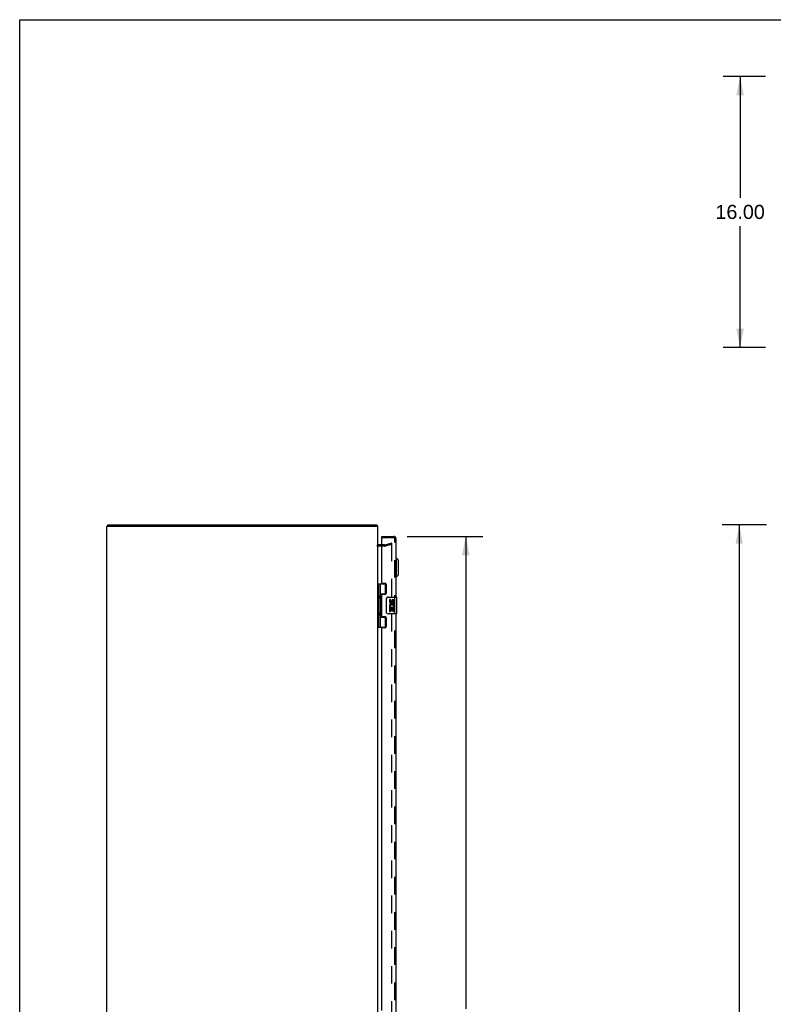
# Model space of a CAD drawing. Header units: inches. Extents: x 0 to 189, y 0 to 122.
# Tile 5 of 9: x 0 to 44, y 64 to 122. Entities that reach past the tile are written whole.
import ezdxf

# ---------------------------------------------------------------- set-up
doc = ezdxf.new("R2010")
doc.units = ezdxf.units.IN
doc.header["$LTSCALE"] = 10.388889
doc.header["$MEASUREMENT"] = 0
doc.linetypes.add('HIDDEN', pattern=[0.2, 0.1, -0.1])
doc.layers.get('0').update_dxf_attribs({"linetype": 'CONTINUOUS'})
for name, color, linetype in [('DEFAULT_2', 8, 'HIDDEN'), ('DIMENSIONS', 7, 'CONTINUOUS'), ('DOOR_ASSEMBLY', 7, 'CONTINUOUS')]:
    doc.layers.add(name, color=color, linetype=linetype)
doc.styles.get("Standard").update_dxf_attribs({"font": 'arial.ttf'})
doc.dimstyles.new('DIMSTYLE_1', dxfattribs={"dimtxt": 0.833333, "dimasz": 1.111111, "dimexe": 0.09, "dimexo": 0.07, "dimgap": 0.0375, "dimtad": 0, "dimtih": 1, "dimtoh": 1, "dimzin": 4, "dimdsep": 46, "dimtxsty": 'Standard', "dimblk": '_FILLED', "dimblk1": '_FILLED', "dimblk2": '_FILLED', "dimcen": 0.09, "dimadec": 3, "dimazin": 1, "dimtfac": 1, "dimtdec": 3, "dimtofl": 0, "dimtmove": 0, "dimatfit": 3, "dimldrblk": '_FILLED', "dimfxl": 0, "dimtolj": 1, "dimtzin": 4, "dimarcsym": 0})

# ---------------------------------------------------------------- blocks, each defined once
blk = doc.blocks.new('_FILLED')
at = {"color": 0, "linetype": 'ByBlock'}
blk.add_solid([(0, 0), (-1, 0.2), (-1, -0.2)], dxfattribs=at)
blk = doc.blocks.new('*D5')
at = {"layer": 'DIMENSIONS', "color": 2, "linetype": 'Continuous'}
for p, q in [((44.01, 118.877), (41.508, 118.877)), ((42.508, 118.877), (42.508, 111.71)), ((42.508, 102.877), (42.508, 110.043)), ((44.01, 102.877), (41.508, 102.877))]:
    blk.add_line(p, q, dxfattribs=at)
at = {"layer": 'DIMENSIONS', "color": 2, "linetype": 'Continuous', "xscale": 1.1111111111, "yscale": 1.1111111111, "zscale": 1.1111111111}
for p, rotation in [((42.508, 118.877), 90), ((42.508, 102.877), 270)]:
    blk.add_blockref('_FILLED', p, dxfattribs=dict(at, rotation=rotation))
at = {"layer": 'DIMENSIONS', "color": 2, "linetype": 'Continuous', "insert": (42.508, 111.293), "char_height": 0.8333, "width": 2.91202, "attachment_point": 2, "line_spacing_factor": 0.9}
blk.add_mtext('16.00', dxfattribs=at)
blk = doc.blocks.new('*D6')
at = {"layer": 'DIMENSIONS', "color": 2, "linetype": 'Continuous'}
for p, q in [((22.862, 91.724), (27.319, 91.724)), ((26.319, 91.724), (26.319, 63.847)), ((26.319, 33.074), (26.319, 60.931)), ((22.862, 33.074), (27.319, 33.074))]:
    blk.add_line(p, q, dxfattribs=at)
at = {"layer": 'DIMENSIONS', "color": 2, "linetype": 'Continuous', "xscale": 1.1111111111, "yscale": 1.1111111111, "zscale": 1.1111111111}
for p, rotation in [((26.319, 91.724), 90), ((26.319, 33.074), 270)]:
    blk.add_blockref('_FILLED', p, dxfattribs=dict(at, rotation=rotation))
at = {"layer": 'DIMENSIONS', "color": 2, "linetype": 'Continuous', "insert": (26.319, 63.431), "char_height": 0.8333, "width": 3.48823, "attachment_point": 2, "line_spacing_factor": 0.9}
blk.add_mtext('58.65\\PDOOR', dxfattribs=at)
blk = doc.blocks.new('*D9')
at = {"layer": 'DIMENSIONS', "color": 2, "linetype": 'Continuous'}
for p, q in [((44.073, 92.399), (41.455, 92.399)), ((42.455, 92.399), (42.455, 63.232)), ((42.455, 32.399), (42.455, 61.565)), ((44.073, 32.399), (41.455, 32.399))]:
    blk.add_line(p, q, dxfattribs=at)
at = {"layer": 'DIMENSIONS', "color": 2, "linetype": 'Continuous', "xscale": 1.1111111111, "yscale": 1.1111111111, "zscale": 1.1111111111}
for p, rotation in [((42.455, 92.399), 90), ((42.455, 32.399), 270)]:
    blk.add_blockref('_FILLED', p, dxfattribs=dict(at, rotation=rotation))
at = {"layer": 'DIMENSIONS', "color": 2, "linetype": 'Continuous', "insert": (42.455, 62.815), "char_height": 0.8333, "width": 2.91202, "attachment_point": 2, "line_spacing_factor": 0.9}
blk.add_mtext('60.00', dxfattribs=at)

msp = doc.modelspace()

# ---------------------------------------------------------------- linework, layer by layer
at = {"color": 7, "linetype": 'Continuous'}
for p, q in [((0, 0), (0, 122.222)), ((0, 122.222), (188.889, 122.222)), ((5.196, 92.324), (5.196, 92.399))]:
    msp.add_line(p, q, dxfattribs=at)
at = {"color": 3, "linetype": 'Continuous'}
for p, q in [((5.133, 32.474), (5.133, 92.324)), ((5.133, 92.324), (21.133, 92.324)), ((5.196, 92.399), (21.07, 92.399)), ((21.133, 32.474), (21.133, 92.324)), ((21.376, 91.224), (21.175, 91.224))]:
    msp.add_line(p, q, dxfattribs=at)
for points in [[(21.087, 92.38), (21.084, 92.384), (21.083, 92.387), (21.082, 92.389), (21.081, 92.391), (21.08, 92.392), (21.078, 92.394), (21.077, 92.395), (21.076, 92.396), (21.074, 92.397), (21.073, 92.398), (21.072, 92.398), (21.071, 92.399), (21.07, 92.399)], [(21.095, 92.368), (21.094, 92.369), (21.092, 92.371), (21.091, 92.373), (21.089, 92.375), (21.088, 92.377), (21.087, 92.38)]]:
    msp.add_lwpolyline(points, dxfattribs=at)
for centre, radius, start, end in [((21.016, 92.282), 0.117, 21.04265, 47.44308), ((21.175, 91.266), 0.042, 199.86188, 270)]:
    msp.add_arc(centre, radius, start, end, dxfattribs=at)
at = {"color": 7, "linetype": 'Continuous'}
msp.add_arc((21.175, 91.266), 0.042, 180, 199.86188, dxfattribs=at)
at = {"layer": 'DEFAULT_2', "color": 8, "linetype": 'HIDDEN'}
for p, q in [((21.54, 91.224), (21.926, 91.328)), ((21.946, 91.255), (21.56, 91.152)), ((21.926, 91.328), (21.946, 91.255)), ((21.946, 91.301), (21.946, 33.496)), ((21.534, 91.149), (21.175, 91.149)), ((21.534, 91.224), (21.376, 91.224))]:
    msp.add_line(p, q, dxfattribs=at)
for points in [[(21.926, 91.321), (21.926, 91.321), (21.924, 91.321), (21.922, 91.32)], [(21.93, 91.32), (21.928, 91.321), (21.926, 91.321)], [(21.93, 91.32), (21.932, 91.32), (21.934, 91.319), (21.936, 91.318), (21.938, 91.317), (21.94, 91.315), (21.941, 91.313), (21.943, 91.312), (21.944, 91.31), (21.945, 91.308), (21.945, 91.305), (21.946, 91.303), (21.946, 91.301)]]:
    msp.add_lwpolyline(points, dxfattribs=at)
for centre, radius, start, end in [((21.175, 91.266), 0.117, 213.09982, 270), ((21.534, 91.249), 0.025, 270, 285), ((21.534, 91.249), 0.1, 270, 285)]:
    msp.add_arc(centre, radius, start, end, dxfattribs=at)
at = {"layer": 'DOOR_ASSEMBLY', "color": 7, "linetype": 'Continuous'}
for p, q in [((21.376, 91.649), (21.376, 91.724)), ((21.391, 91.649), (21.376, 91.649)), ((22.24, 90.446), (22.201, 90.446)), ((22.24, 89.344), (22.24, 90.446)), ((22.358, 90.328), (22.24, 90.446)), ((22.358, 89.462), (22.358, 90.328)), ((21.133, 88.928), (21.618, 88.928)), ((21.172, 88.928), (21.172, 86.369)), ((21.271, 88.928), (21.271, 88.241)), ((21.591, 88.338), (21.591, 88.928)), ((22.24, 89.344), (22.201, 89.344)), ((22.358, 89.462), (22.24, 89.344)), ((21.271, 88.338), (21.618, 88.338)), ((21.271, 88.04), (21.271, 87.257)), ((21.288, 88.212), (21.288, 88.211)), ((21.288, 88.07), (21.288, 88.211)), ((21.288, 88.07), (21.288, 88.07)), ((21.56, 88.329), (21.56, 88.306)), ((21.56, 88.329), (21.612, 88.329)), ((21.636, 87.249), (21.636, 88.049)), ((21.736, 88.149), (22.246, 88.149)), ((21.811, 87.994), (21.811, 87.858)), ((21.874, 87.994), (21.811, 87.994)), ((21.874, 87.858), (21.874, 87.994)), ((21.939, 87.921), (21.939, 87.852)), ((22, 87.858), (22, 87.9)), ((22.063, 87.764), (22.063, 87.9)), ((22.063, 87.764), (22.123, 87.764)), ((22.123, 87.764), (22.123, 87.921)), ((22.261, 87.164), (22.261, 88.134)), ((21.288, 87.228), (21.288, 87.227)), ((21.288, 87.086), (21.288, 87.227)), ((21.811, 87.533), (21.811, 87.303)), ((21.83, 87.533), (21.811, 87.533)), ((21.811, 87.303), (21.874, 87.303)), ((21.864, 87.533), (21.891, 87.552)), ((21.864, 87.533), (22.123, 87.533)), ((21.874, 87.303), (21.874, 87.47)), ((21.874, 87.47), (21.939, 87.47)), ((21.939, 87.47), (21.939, 87.334)), ((21.939, 87.334), (22, 87.334)), ((22, 87.334), (22, 87.47)), ((22, 87.47), (22.063, 87.47)), ((22.055, 87.569), (22.113, 87.544)), ((22.063, 87.303), (22.063, 87.47)), ((22.063, 87.303), (22.123, 87.303)), ((22.123, 87.58), (22.123, 87.633)), ((22.123, 87.303), (22.123, 87.533)), ((21.271, 87.056), (21.271, 86.369)), ((21.271, 86.96), (21.618, 86.96)), ((21.288, 87.086), (21.288, 87.086)), ((21.56, 86.991), (21.56, 86.969)), ((21.612, 86.969), (21.56, 86.969)), ((21.591, 86.369), (21.591, 86.96)), ((22.246, 87.149), (21.736, 87.149)), ((21.133, 86.369), (21.618, 86.369))]:
    msp.add_line(p, q, dxfattribs=at)
at = {"layer": 'DOOR_ASSEMBLY', "color": 3, "linetype": 'Continuous'}
for p, q in [((21.376, 91.724), (22.084, 91.724)), ((21.376, 88.99), (21.376, 91.634)), ((22.201, 91.607), (22.201, 88.149)), ((21.407, 88.959), (21.564, 88.959)), ((21.626, 88.897), (21.626, 88.368)), ((21.376, 87.022), (21.376, 88.275)), ((21.564, 88.306), (21.407, 88.306)), ((21.407, 86.991), (21.564, 86.991)), ((21.626, 86.929), (21.626, 86.4)), ((22.201, 87.149), (22.201, 62.899)), ((21.376, 63.74), (21.376, 86.307)), ((21.564, 86.338), (21.407, 86.338))]:
    msp.add_line(p, q, dxfattribs=at)
at = {"layer": 'DOOR_ASSEMBLY', "color": 8, "linetype": 'HIDDEN'}
for p, q in [((22.084, 91.649), (21.391, 91.649)), ((22.126, 33.191), (22.126, 91.607))]:
    msp.add_line(p, q, dxfattribs=at)
at = {"layer": 'DOOR_ASSEMBLY', "color": 7, "linetype": 'Continuous'}
for points in [[(21.271, 88.284), (21.272, 88.276), (21.274, 88.267), (21.277, 88.256), (21.281, 88.245), (21.285, 88.233), (21.29, 88.222), (21.295, 88.21), (21.3, 88.198), (21.304, 88.187), (21.308, 88.175), (21.311, 88.164), (21.313, 88.152), (21.313, 88.141), (21.313, 88.129), (21.311, 88.118), (21.308, 88.106), (21.304, 88.095), (21.3, 88.083), (21.295, 88.071), (21.29, 88.06), (21.285, 88.048), (21.281, 88.036), (21.277, 88.025), (21.274, 88.015), (21.272, 88.005), (21.271, 87.997)], [(21.636, 88.049), (21.636, 88.055), (21.637, 88.061), (21.638, 88.067), (21.639, 88.073), (21.641, 88.079), (21.643, 88.085)], [(21.271, 87.3), (21.272, 87.292), (21.274, 87.283), (21.277, 87.272), (21.281, 87.261), (21.285, 87.249), (21.29, 87.238), (21.295, 87.226), (21.3, 87.214), (21.304, 87.203), (21.308, 87.191), (21.311, 87.18), (21.313, 87.168), (21.313, 87.157), (21.313, 87.145), (21.311, 87.134), (21.308, 87.122), (21.304, 87.111), (21.3, 87.099), (21.295, 87.087), (21.29, 87.076), (21.285, 87.064), (21.281, 87.052), (21.277, 87.041), (21.274, 87.031), (21.272, 87.021), (21.271, 87.013)], [(21.643, 87.212), (21.641, 87.218), (21.639, 87.224), (21.638, 87.23), (21.637, 87.236), (21.636, 87.242), (21.636, 87.249)]]:
    msp.add_lwpolyline(points, dxfattribs=at)
at = {"layer": 'DOOR_ASSEMBLY', "color": 3, "linetype": 'Continuous'}
for centre, radius, start, end in [((21.391, 91.634), 0.015, 90, 180), ((22.084, 91.607), 0.117, 0, 90), ((21.407, 88.99), 0.031, 180, 270), ((21.564, 88.897), 0.062, 0, 90), ((21.564, 88.368), 0.062, 270, 360), ((21.407, 88.275), 0.031, 90, 180), ((21.407, 87.022), 0.031, 180, 270), ((21.564, 86.929), 0.062, 0, 90), ((21.407, 86.307), 0.031, 90, 180), ((21.564, 86.4), 0.062, 270, 360)]:
    msp.add_arc(centre, radius, start, end, dxfattribs=at)
at = {"layer": 'DOOR_ASSEMBLY', "color": 8, "linetype": 'HIDDEN'}
msp.add_arc((22.084, 91.607), 0.042, 0, 90, dxfattribs=at)
at = {"layer": 'DOOR_ASSEMBLY', "color": 7, "linetype": 'Continuous'}
for centre, radius, start, end in [((21.198, 88.211), 0.09, 0.67198, 35.18775), ((21.198, 88.071), 0.09, 324.81225, 359.32802), ((21.736, 88.049), 0.1, 90, 158.79459), ((21.906, 87.858), 0.0943, 180, 360), ((21.969, 87.607), 0.157, 9.70314, 161.87913), ((21.906, 87.858), 0.0314, 180, 261.22946), ((21.905, 87.863), 0.0362, 263.42855, 341.76278), ((22.031, 87.9), 0.0943, 71.72667, 167.43379), ((22.031, 87.9), 0.0314, 0, 180.04847), ((22.031, 87.9), 0.0943, 12.54017, 71.70103), ((22.246, 88.134), 0.015, 0, 90), ((21.198, 87.227), 0.09, 0.67198, 35.18775), ((21.736, 87.249), 0.1, 201.20502, 270), ((21.965, 87.606), 0.154, 161.41988, 206.19629), ((21.969, 87.607), 0.157, 205.73705, 207.8532), ((21.969, 87.607), 0.0943, 336.59665, 215.11217), ((21.969, 87.607), 0.157, 336.59665, 350.29686), ((21.198, 87.087), 0.09, 324.81225, 359.32802), ((22.246, 87.164), 0.015, 270, 360)]:
    msp.add_arc(centre, radius, start, end, dxfattribs=at)
for centre in [(21.36, 88.141), (21.36, 87.157)]:
    msp.add_ellipse(centre, major_axis=(0, 0.188), ratio=0.5625, start_param=1.007189, end_param=2.134404, dxfattribs=at)

# ---------------------------------------------------------------- dimensions: what is measured, and where the dimension line sits
at = {"layer": 'DIMENSIONS', "color": 2, "linetype": 'Continuous'}
for base, p1, p2, picture, middle in [((42.508, 102.877), (44.08, 118.877), (44.08, 102.877), '*D5', (42.544, 110.872)), ((42.455, 32.399), (44.143, 92.399), (44.143, 32.399), '*D9', (42.449, 62.394))]:
    dim = msp.add_linear_dim(base=base, p1=p1, p2=p2, angle=270, dimstyle='DIMSTYLE_1', dxfattribs=at)
    dim.commit()
    dim.dimension.update_dxf_attribs({"geometry": picture, "text_midpoint": middle, "dimtype": 160})
dim = msp.add_linear_dim(base=(26.319, 33.074), p1=(22.792, 91.724), p2=(22.792, 33.074), angle=270, text='<>\\PDOOR', dimstyle='DIMSTYLE_1', dxfattribs=at)
dim.commit()
dim.dimension.update_dxf_attribs({"geometry": '*D6', "text_midpoint": (26.319, 62.389), "dimtype": 160})

doc.saveas('drawing.dxf')
